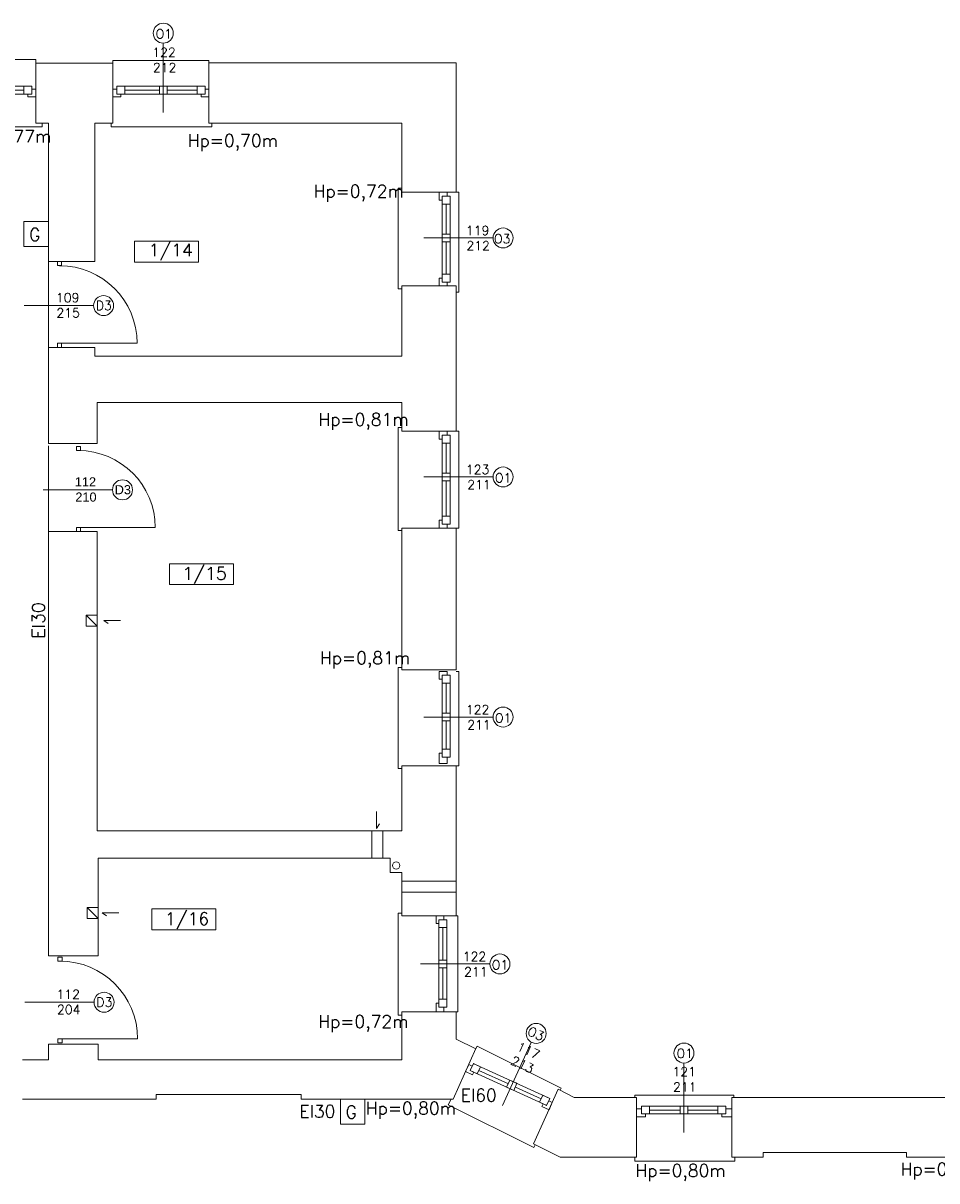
# Model space of a CAD drawing. Header units: millimetres. Extents: x -12354389001 to 271431, y -126469 to 48347.
# Tile 118 of 204: x -127894 to -126733, y -82118 to -80647. Entities that reach past the tile are written whole.
import ezdxf

# ---------------------------------------------------------------- set-up
doc = ezdxf.new("R2010")
doc.units = ezdxf.units.MM
doc.layers.get('0').update_dxf_attribs({"lineweight": 9})
for name, color, linetype, lineweight in [('ei30', 1, 'Continuous', 15), ('IS_Text_Odbiornikow_Therm', 7, 'Continuous', 5), ('LINIE PRZEKROJOWE', 7, 'Continuous', 13), ('OPISY', 255, 'Continuous', 9), ('stolarka', 252, 'Continuous', 9)]:
    doc.layers.add(name, color=color, linetype=linetype, lineweight=lineweight)
doc.styles.add('ROMANS-POTROJNY-0-8-W', font='ROMANT.SHX', dxfattribs={"width": 0.8})
doc.styles.get("Standard").update_dxf_attribs({"font": 'arial.ttf'})

# ---------------------------------------------------------------- blocks, each defined once
blk = doc.blocks.new('dfds')
at = {"color": 252, "linetype": 'Continuous', "lineweight": 13}
for p, q in [((-31887.8, 23679.7), (-31768.8, 23679.7)), ((-31768.8, 23679.7), (-31768.8, 23674.9)), ((-31670.8, 23674.9), (-31670.8, 23678.2)), ((-31670.8, 23678.2), (-31548.8, 23678.2)), ((-31548.8, 23678.2), (-31548.8, 23675.2)), ((-31888.7, 23593.9), (-31765.7, 23593.9)), ((-31765.7, 23593.9), (-31760.7, 23593.9)), ((-31760.7, 23593.9), (-31760.7, 23598.9)), ((-31673.1, 23598.9), (-31673.1, 23598.9)), ((-31673.1, 23598.9), (-31673.1, 23593.9)), ((-31673.1, 23593.9), (-31550.1, 23593.9)), ((-31550.1, 23593.9), (-31545.1, 23593.9)), ((-31545.1, 23593.9), (-31545.1, 23598.9)), ((-31303.6, 23516), (-31308.6, 23516)), ((-31308.6, 23516), (-31308.6, 23389)), ((-31303.6, 23511), (-31303.6, 23516)), ((-31234.6, 23510.9), (-31231.6, 23510.9)), ((-31231.6, 23510.9), (-31231.6, 23383.9)), ((-31783.8, 23473.8), (-31752.6, 23473.8)), ((-31783.8, 23441.9), (-31783.8, 23473.8)), ((-31752.6, 23473.8), (-31752.6, 23441.9)), ((-31752.6, 23441.9), (-31783.8, 23441.9)), ((-31752.6, 23422.9), (-31752.6, 23313.9)), ((-31308.6, 23389), (-31308.6, 23388.3)), ((-31308.6, 23388.3), (-31303.6, 23388.3)), ((-31231.6, 23383.9), (-31234.6, 23383.9)), ((-31303.6, 23212.3), (-31308.6, 23212.3)), ((-31308.6, 23212.3), (-31308.6, 23085.3)), ((-31303.6, 23207.3), (-31303.6, 23212.3)), ((-31234.6, 23207.3), (-31231.6, 23207.3)), ((-31231.6, 23207.3), (-31231.6, 23084.3)), ((-31752.6, 23188.9), (-31752.6, 23079.9)), ((-31308.6, 23085.3), (-31308.6, 23081.1)), ((-31308.6, 23081.1), (-31303.6, 23081.1)), ((-31231.6, 23084.3), (-31234.6, 23084.3)), ((-31661.2, 22966.9), (-31682.5, 22966.9)), ((-31682.5, 22966.9), (-31676.6, 22963.2)), ((-31303.6, 22907.3), (-31308.6, 22907.3)), ((-31308.6, 22907.3), (-31308.6, 22780.3)), ((-31303.6, 22904.3), (-31303.6, 22907.3)), ((-31234.6, 22902.3), (-31231.6, 22902.3)), ((-31231.6, 22902.3), (-31231.6, 22782.3)), ((-31231.6, 22782.3), (-31234.6, 22782.3)), ((-31308.6, 22780.3), (-31308.6, 22779.1)), ((-31308.6, 22779.1), (-31303.6, 22779.1)), ((-31336, 22724.2), (-31336, 22702.9)), ((-31336, 22702.9), (-31332.3, 22708.8)), ((-31663.4, 22595.6), (-31684.6, 22595.6)), ((-31684.6, 22595.6), (-31678.7, 22591.9)), ((-31303.6, 22595), (-31308.6, 22595)), ((-31308.6, 22595), (-31308.6, 22476.9)), ((-31303.6, 22598.9), (-31303.6, 22595)), ((-31235.6, 22591.9), (-31232.6, 22591.9)), ((-31232.6, 22591.9), (-31232.6, 22469.9)), ((-31308.6, 22476.9), (-31308.6, 22465.5)), ((-31308.6, 22465.5), (-31303.6, 22465.5)), ((-31232.6, 22469.9), (-31235.6, 22469.9)), ((-31209.8, 22423.1), (-31208, 22426.3)), ((-31208, 22426.3), (-31101.6, 22372.9)), ((-31101.6, 22372.9), (-31102.8, 22370.2)), ((-31381.9, 22358.9), (-31350.7, 22358.9)), ((-31381.9, 22327), (-31381.9, 22358.9)), ((-31350.7, 22358.9), (-31350.7, 22327)), ((-31241.3, 22358.9), (-31245, 22351.8)), ((-31007.8, 22361.1), (-31007.8, 22364.1)), ((-31007.8, 22364.1), (-30882.2, 22364.1)), ((-30882.2, 22364.1), (-30882.2, 22361.1)), ((-31245, 22351.8), (-31136.1, 22297.5)), ((-31350.7, 22327), (-31381.9, 22327)), ((-31136.1, 22297.5), (-31134.3, 22301)), ((-31136.1, 22297.5), (-31136.1, 22297.5)), ((-31007.8, 22285.1), (-31007.8, 22285.1)), ((-31007.8, 22285.1), (-31007.8, 22280.1)), ((-30880.8, 22280.1), (-30880.8, 22285.1)), ((-31007.8, 22280.1), (-30885.8, 22280.1)), ((-30885.8, 22280.1), (-30880.8, 22280.1))]:
    blk.add_line(p, q, dxfattribs=at)
at = {"layer": 'LINIE PRZEKROJOWE', "color": 252, "linetype": 'Continuous', "lineweight": 13}
for p, q in [((-31768.8, 23598.9), (-31768.8, 23674.9)), ((-31690.8, 23674.9), (-31768.8, 23674.9)), ((-31702.8, 23674.9), (-31670.8, 23674.9)), ((-31670.8, 23598.9), (-31670.8, 23674.9)), ((-31548.8, 23675.2), (-31310.6, 23675.2)), ((-31548.8, 23598.9), (-31548.8, 23675.2)), ((-31310.6, 23675.2), (-31234.6, 23675.2)), ((-31234.6, 23675.2), (-31234.6, 23510.9)), ((-31768.8, 23598.9), (-31752.6, 23598.9)), ((-31752.6, 23598.9), (-31752.6, 23422.9)), ((-31693.6, 23422.9), (-31693.6, 23598.9)), ((-31693.6, 23598.9), (-31670.8, 23598.9)), ((-31670.8, 23598.9), (-31670.8, 23598.9)), ((-31548.8, 23598.9), (-31303.6, 23598.9)), ((-31303.6, 23598.9), (-31303.6, 23510.9)), ((-31693.6, 23554.9), (-31693.6, 23504.4)), ((-31234.6, 23510.9), (-31303.6, 23511)), ((-31752.6, 23422.9), (-31693.6, 23422.9)), ((-31234.6, 23391.9), (-31303.6, 23391.9)), ((-31303.6, 23391.9), (-31303.6, 23359.3)), ((-31234.6, 23391.9), (-31234.6, 23207.3)), ((-31303.6, 23359.3), (-31303.6, 23302.9)), ((-31752.6, 23313.9), (-31693.6, 23313.9)), ((-31752.6, 23313.9), (-31752.6, 23191.9)), ((-31693.6, 23302.9), (-31693.6, 23313.9)), ((-31303.6, 23302.9), (-31693.6, 23302.9)), ((-31690.6, 23191.9), (-31690.6, 23243.9)), ((-31303.6, 23243.9), (-31690.6, 23243.9)), ((-31303.6, 23243.9), (-31303.6, 23207.3)), ((-31303.6, 23243.9), (-31303.6, 23243.9)), ((-31303.6, 23207.3), (-31234.6, 23207.3)), ((-31752.6, 23191.9), (-31690.6, 23191.9)), ((-31752.6, 23079.9), (-31690.6, 23079.9)), ((-31752.6, 23079.9), (-31752.6, 22540.9)), ((-31690.6, 22866.9), (-31690.6, 23079.9)), ((-31303.6, 22904.3), (-31303.6, 23084.3)), ((-31303.6, 23084.3), (-31234.6, 23084.3)), ((-31303.6, 23084.3), (-31303.6, 22904.3)), ((-31234.6, 23084.3), (-31234.6, 22904.3)), ((-31690.6, 22973.8), (-31704.6, 22973.8)), ((-31704.6, 22973.8), (-31704.6, 22959.8)), ((-31704.6, 22973.8), (-31690.6, 22959.8)), ((-31704.6, 22959.8), (-31690.6, 22959.8)), ((-31303.6, 22904.3), (-31234.6, 22904.3)), ((-31690.6, 22866.9), (-31690.6, 22699.9)), ((-31303.6, 22782.3), (-31234.6, 22782.3)), ((-31303.6, 22699.9), (-31303.6, 22782.3)), ((-31234.6, 22782.3), (-31234.6, 22591.9)), ((-31690.6, 22699.9), (-31303.6, 22699.9)), ((-31341.9, 22699.9), (-31341.9, 22664.9)), ((-31327.9, 22699.9), (-31327.9, 22664.9)), ((-31318.6, 22664.9), (-31689.6, 22664.9)), ((-31689.6, 22664.9), (-31689.6, 22540.9)), ((-31318.6, 22664.9), (-31318.6, 22664.9)), ((-31318.6, 22664.9), (-31318.6, 22646.9)), ((-31318.6, 22646.9), (-31303.6, 22646.9)), ((-31303.6, 22591.9), (-31303.6, 22646.9)), ((-31303.6, 22635.7), (-31234.6, 22635.7)), ((-31303.6, 22621.7), (-31234.6, 22621.7)), ((-31689.6, 22602.5), (-31703.6, 22602.5)), ((-31703.6, 22602.5), (-31703.6, 22588.5)), ((-31703.6, 22602.5), (-31689.6, 22588.5)), ((-31303.6, 22591.9), (-31234.6, 22591.9)), ((-31703.6, 22588.5), (-31689.6, 22588.5)), ((-31752.6, 22540.9), (-31689.6, 22540.9)), ((-31303.6, 22408.9), (-31303.6, 22469.9)), ((-31303.6, 22469.9), (-31234.6, 22469.9)), ((-31234.6, 22469.9), (-31234.6, 22435.2)), ((-31752.6, 22428.9), (-31689.6, 22428.9)), ((-31752.6, 22428.9), (-31752.6, 22408.9)), ((-31689.6, 22428.9), (-31689.6, 22428.9)), ((-31689.6, 22428.9), (-31689.6, 22408.9)), ((-31210, 22422.8), (-31234.6, 22435.2)), ((-31238.8, 22358.9), (-31209.8, 22423.1)), ((-31785.8, 22408.9), (-31752.6, 22408.9)), ((-31689.6, 22408.9), (-31303.6, 22408.9)), ((-31136.7, 22302.1), (-31105.3, 22371.4)), ((-31136.7, 22302.1), (-31105.3, 22371.4)), ((-31084.7, 22361.1), (-31105.3, 22371.4)), ((-31615.8, 22358.9), (-31785.8, 22358.9)), ((-31548.8, 22364.9), (-31615.8, 22364.9)), ((-31615.8, 22364.9), (-31615.8, 22358.9)), ((-31511.8, 22364.9), (-31548.8, 22364.9)), ((-31548.8, 22364.9), (-31548.8, 22364.9)), ((-31431.8, 22364.9), (-31511.8, 22364.9)), ((-31511.8, 22364.9), (-31511.8, 22364.9)), ((-31431.8, 22358.9), (-31431.8, 22364.9)), ((-31238.7, 22358.9), (-31431.8, 22358.9)), ((-31005.8, 22361.1), (-31084.7, 22361.1)), ((-31005.8, 22285.1), (-31005.8, 22361.1)), ((-30884.8, 22285.1), (-30884.8, 22361.1)), ((-30610.3, 22361.1), (-30884.8, 22361.1)), ((-31102.7, 22285.1), (-31136.7, 22302.1)), ((-31005.8, 22285.1), (-31102.7, 22285.1)), ((-30844.8, 22285.1), (-30884.8, 22285.1)), ((-30844.8, 22285.1), (-30849.8, 22285.1)), ((-30662.8, 22291.1), (-30844.8, 22291.1)), ((-30844.8, 22291.1), (-30844.8, 22285.1)), ((-30662.8, 22291.1), (-30844.8, 22291.1)), ((-30844.8, 22291.1), (-30844.8, 22285.1)), ((-30662.8, 22285.1), (-30662.8, 22291.1)), ((-30662.8, 22285.1), (-30662.8, 22291.1)), ((-30610.3, 22285.1), (-30662.8, 22285.1)), ((-30610.3, 22285.1), (-30662.8, 22285.1))]:
    blk.add_line(p, q, dxfattribs=at)
blk.add_circle((-31311, 22655.7), 4.77, dxfattribs=at)
at = {"layer": 'OPISY', "color": 252, "linetype": 'Continuous', "lineweight": 13}
for p, q in [((-31606.8, 23700.4), (-31606.8, 23612.3)), ((-31643.2, 23422.3), (-31643.2, 23448.9)), ((-31643.2, 23448.9), (-31562.1, 23448.9)), ((-31562.1, 23448.9), (-31562.1, 23422.3)), ((-31187.9, 23452.9), (-31276, 23452.9)), ((-31562.1, 23422.3), (-31643.2, 23422.3)), ((-31695.3, 23367), (-31783.4, 23367)), ((-31187.9, 23149.3), (-31276, 23149.3)), ((-31671.3, 23133), (-31759.4, 23133)), ((-31598.8, 23012.5), (-31598.8, 23039.1)), ((-31598.8, 23039.1), (-31517.6, 23039.1)), ((-31517.6, 23039.1), (-31517.6, 23012.5)), ((-31517.6, 23012.5), (-31598.8, 23012.5)), ((-31187.9, 22844.3), (-31276, 22844.3)), ((-31621.4, 22573.9), (-31621.4, 22600.5)), ((-31621.4, 22600.5), (-31540.2, 22600.5)), ((-31540.2, 22600.5), (-31540.2, 22573.9)), ((-31540.2, 22573.9), (-31621.4, 22573.9)), ((-31191.9, 22530.6), (-31280, 22530.6)), ((-31694.7, 22482), (-31782.8, 22482)), ((-31139.4, 22430.9), (-31176, 22350.7)), ((-30945.4, 22404.8), (-30945.4, 22316.7))]:
    blk.add_line(p, q, dxfattribs=at)
for centre in [(-31606.8, 23713.1), (-31175.2, 23452.9), (-31682.6, 23367), (-31175.2, 23149.3), (-31658.6, 23133), (-31175.2, 22844.3), (-31179.2, 22530.6), (-31682, 22482), (-31133.2, 22442.4), (-30945.4, 22417.5)]:
    blk.add_circle(centre, 12.7, dxfattribs=at)
at = {"layer": 'stolarka', "color": 252, "linetype": 'Continuous', "lineweight": 13}
for p, q in [((-31773.8, 23645.7), (-31872.8, 23645.7)), ((-31773.8, 23635.7), (-31872.8, 23635.7)), ((-31783.8, 23640.7), (-31818.8, 23640.7)), ((-31773.8, 23645.7), (-31783.8, 23645.7)), ((-31783.8, 23645.7), (-31783.8, 23635.7)), ((-31783.8, 23635.7), (-31773.8, 23635.7)), ((-31778.8, 23635.7), (-31778.8, 23632)), ((-31773.8, 23635.7), (-31773.8, 23645.7)), ((-31768.8, 23642), (-31773.8, 23642)), ((-31768.8, 23632), (-31768.8, 23642)), ((-31665.8, 23642), (-31670.8, 23642)), ((-31670.8, 23642), (-31670.8, 23632)), ((-31655.8, 23645.7), (-31665.8, 23645.7)), ((-31665.8, 23645.7), (-31665.8, 23635.7)), ((-31665.8, 23635.7), (-31655.8, 23635.7)), ((-31660.8, 23632), (-31660.8, 23635.7)), ((-31655.8, 23635.7), (-31655.8, 23645.7)), ((-31560.8, 23645.7), (-31655.8, 23645.7)), ((-31611.8, 23640.7), (-31655.8, 23640.7)), ((-31560.8, 23635.7), (-31655.8, 23635.7)), ((-31601.8, 23645.7), (-31611.8, 23645.7)), ((-31611.8, 23645.7), (-31611.8, 23635.7)), ((-31611.8, 23635.7), (-31601.8, 23635.7)), ((-31601.8, 23635.7), (-31601.8, 23645.7)), ((-31563.8, 23640.7), (-31601.8, 23640.7)), ((-31553.8, 23645.7), (-31563.8, 23645.7)), ((-31563.8, 23645.7), (-31563.8, 23635.7)), ((-31563.8, 23635.7), (-31553.8, 23635.7)), ((-31558.8, 23635.7), (-31558.8, 23632)), ((-31553.8, 23635.7), (-31553.8, 23645.7)), ((-31548.8, 23642), (-31553.8, 23642)), ((-31548.8, 23632), (-31548.8, 23642)), ((-31778.8, 23632), (-31768.8, 23632)), ((-31670.8, 23632), (-31660.8, 23632)), ((-31558.8, 23632), (-31548.8, 23632)), ((-31256.3, 23500.9), (-31256.3, 23510.9)), ((-31256.3, 23510.9), (-31246.3, 23510.9)), ((-31252.6, 23505.9), (-31252.6, 23401.9)), ((-31252.6, 23495.9), (-31252.6, 23505.9)), ((-31252.6, 23505.9), (-31242.6, 23505.9)), ((-31246.3, 23510.9), (-31246.3, 23505.9)), ((-31242.6, 23505.9), (-31242.6, 23401.9)), ((-31242.6, 23505.9), (-31242.6, 23495.9)), ((-31252.6, 23500.9), (-31256.3, 23500.9)), ((-31242.6, 23495.9), (-31252.6, 23495.9)), ((-31247.6, 23495.9), (-31247.6, 23457.9)), ((-31252.6, 23447.9), (-31252.6, 23457.9)), ((-31252.6, 23457.9), (-31242.6, 23457.9)), ((-31242.6, 23457.9), (-31242.6, 23447.9)), ((-31242.6, 23447.9), (-31252.6, 23447.9)), ((-31247.6, 23447.9), (-31247.6, 23406.9)), ((-31256.3, 23391.9), (-31256.3, 23401.9)), ((-31256.3, 23401.9), (-31252.6, 23401.9)), ((-31252.6, 23396.9), (-31252.6, 23406.9)), ((-31252.6, 23406.9), (-31242.6, 23406.9)), ((-31242.6, 23406.9), (-31242.6, 23396.9)), ((-31246.3, 23391.9), (-31256.3, 23391.9)), ((-31242.6, 23396.9), (-31252.6, 23396.9)), ((-31246.3, 23396.9), (-31246.3, 23391.9)), ((-31256.3, 23197.3), (-31256.3, 23207.3)), ((-31256.3, 23207.3), (-31246.3, 23207.3)), ((-31252.6, 23197.3), (-31256.3, 23197.3)), ((-31252.6, 23202.3), (-31252.6, 23098.3)), ((-31252.6, 23192.3), (-31252.6, 23202.3)), ((-31252.6, 23202.3), (-31242.6, 23202.3)), ((-31246.3, 23207.3), (-31246.3, 23202.3)), ((-31242.6, 23202.3), (-31242.6, 23098.3)), ((-31242.6, 23202.3), (-31242.6, 23192.3)), ((-31242.6, 23192.3), (-31252.6, 23192.3)), ((-31247.6, 23192.3), (-31247.6, 23154.3)), ((-31252.6, 23144.3), (-31252.6, 23154.3)), ((-31252.6, 23154.3), (-31242.6, 23154.3)), ((-31242.6, 23154.3), (-31242.6, 23144.3)), ((-31242.6, 23144.3), (-31252.6, 23144.3)), ((-31247.6, 23144.3), (-31247.6, 23099.3)), ((-31256.3, 23084.3), (-31256.3, 23094.3)), ((-31256.3, 23094.3), (-31252.6, 23094.3)), ((-31252.6, 23089.3), (-31252.6, 23099.3)), ((-31252.6, 23099.3), (-31242.6, 23099.3)), ((-31242.6, 23099.3), (-31242.6, 23089.3)), ((-31246.3, 23084.3), (-31256.3, 23084.3)), ((-31242.6, 23089.3), (-31252.6, 23089.3)), ((-31246.3, 23089.3), (-31246.3, 23084.3)), ((-31256.3, 22892.3), (-31256.3, 22902.3)), ((-31256.3, 22902.3), (-31246.3, 22902.3)), ((-31246.3, 22902.3), (-31246.3, 22897.3)), ((-31252.6, 22892.3), (-31256.3, 22892.3)), ((-31252.6, 22897.3), (-31252.6, 22793.3)), ((-31252.6, 22887.3), (-31252.6, 22897.3)), ((-31252.6, 22897.3), (-31242.6, 22897.3)), ((-31242.6, 22887.3), (-31252.6, 22887.3)), ((-31247.6, 22887.3), (-31247.6, 22849.3)), ((-31242.6, 22897.3), (-31242.6, 22793.3)), ((-31242.6, 22897.3), (-31242.6, 22887.3)), ((-31252.6, 22839.3), (-31252.6, 22849.3)), ((-31252.6, 22849.3), (-31242.6, 22849.3)), ((-31242.6, 22849.3), (-31242.6, 22839.3)), ((-31242.6, 22839.3), (-31252.6, 22839.3)), ((-31247.6, 22839.3), (-31247.6, 22803.3)), ((-31256.3, 22785.3), (-31256.3, 22798.3)), ((-31256.3, 22798.3), (-31252.6, 22798.3)), ((-31252.6, 22793.3), (-31252.6, 22803.3)), ((-31252.6, 22803.3), (-31242.6, 22803.3)), ((-31242.6, 22803.3), (-31242.6, 22793.3)), ((-31246.3, 22785.3), (-31256.3, 22785.3)), ((-31242.6, 22793.3), (-31252.6, 22793.3)), ((-31246.3, 22793.3), (-31246.3, 22785.3)), ((-31260.3, 22581.9), (-31260.3, 22591.9)), ((-31260.3, 22591.9), (-31250.3, 22591.9)), ((-31250.3, 22591.9), (-31250.3, 22586.9)), ((-31256.6, 22581.9), (-31260.3, 22581.9)), ((-31256.6, 22576.9), (-31256.6, 22586.9)), ((-31256.6, 22586.9), (-31246.6, 22586.9)), ((-31256.6, 22579.9), (-31256.6, 22475.9)), ((-31246.6, 22576.9), (-31256.6, 22576.9)), ((-31251.6, 22576.9), (-31251.6, 22535.6)), ((-31246.6, 22586.9), (-31246.6, 22482.9)), ((-31246.6, 22586.9), (-31246.6, 22576.9)), ((-31256.6, 22525.6), (-31256.6, 22535.6)), ((-31256.6, 22535.6), (-31246.6, 22535.6)), ((-31246.6, 22535.6), (-31246.6, 22525.6)), ((-31246.6, 22525.6), (-31256.6, 22525.6)), ((-31251.6, 22525.6), (-31251.6, 22485.9)), ((-31260.3, 22469.9), (-31260.3, 22480.9)), ((-31260.3, 22480.9), (-31256.6, 22480.9)), ((-31256.6, 22475.9), (-31256.6, 22485.9)), ((-31256.6, 22485.9), (-31246.6, 22485.9)), ((-31246.6, 22475.9), (-31256.6, 22475.9)), ((-31250.3, 22475.9), (-31250.3, 22469.9)), ((-31246.6, 22485.9), (-31246.6, 22475.9)), ((-31250.3, 22469.9), (-31260.3, 22469.9)), ((-31223, 22393.9), (-31218.9, 22403)), ((-31218.9, 22403), (-31214.3, 22400.9)), ((-31217, 22395.1), (-31212.8, 22404.2)), ((-31213.1, 22404.3), (-31115.7, 22359.9)), ((-31212.8, 22404.2), (-31203.7, 22400.1)), ((-31203.7, 22400.1), (-31207.9, 22391)), ((-31213.9, 22389.7), (-31223, 22393.9)), ((-31217, 22395.1), (-31119.6, 22350.7)), ((-31207.9, 22391), (-31217, 22395.1)), ((-31212.4, 22393), (-31213.9, 22389.7)), ((-31205.8, 22395.5), (-31168.5, 22378.5)), ((-31170.8, 22374.1), (-31166.7, 22383.2)), ((-31161.7, 22369.9), (-31170.8, 22374.1)), ((-31166.7, 22383.2), (-31157.6, 22379)), ((-31157.6, 22379), (-31161.7, 22369.9)), ((-31159.4, 22374.3), (-31126.7, 22359.4)), ((-31129, 22355), (-31124.8, 22364.1)), ((-31119.9, 22350.8), (-31129, 22355)), ((-31124.8, 22364.1), (-31115.7, 22359.9)), ((-31115.7, 22359.9), (-31119.9, 22350.8)), ((-31117.2, 22356.6), (-31112.7, 22354.5)), ((-31112.7, 22354.5), (-31116.8, 22345.4)), ((-31125.9, 22349.6), (-31124.4, 22352.9)), ((-31116.8, 22345.4), (-31125.9, 22349.6)), ((-31005.8, 22336.4), (-31005.8, 22346.4)), ((-31005.8, 22346.4), (-30999.4, 22346.4)), ((-30999.4, 22350.1), (-30989.4, 22350.1)), ((-30999.4, 22340.1), (-30999.4, 22350.1)), ((-30999.4, 22340.1), (-30893.4, 22340.1)), ((-30989.4, 22340.1), (-30999.4, 22340.1)), ((-30998.4, 22350.1), (-30894.4, 22350.1)), ((-30994.4, 22340.1), (-30994.4, 22336.4)), ((-30989.4, 22350.1), (-30989.4, 22340.1)), ((-30989.4, 22345.1), (-30950.4, 22345.1)), ((-30950.4, 22350.1), (-30940.4, 22350.1)), ((-30950.4, 22340.1), (-30950.4, 22350.1)), ((-30940.4, 22340.1), (-30950.4, 22340.1)), ((-30940.4, 22350.1), (-30940.4, 22340.1)), ((-30940.4, 22345.1), (-30902.4, 22345.1)), ((-30902.4, 22350.1), (-30892.4, 22350.1)), ((-30902.4, 22340.1), (-30902.4, 22350.1)), ((-30892.4, 22340.1), (-30902.4, 22340.1)), ((-30897.4, 22336.4), (-30897.4, 22340.1)), ((-30892.4, 22350.1), (-30892.4, 22340.1)), ((-30892.4, 22346.4), (-30884.8, 22346.4)), ((-30884.8, 22346.4), (-30884.8, 22336.4)), ((-30994.4, 22336.4), (-31005.8, 22336.4)), ((-30884.8, 22336.4), (-30897.4, 22336.4))]:
    blk.add_line(p, q, dxfattribs=at)
at = {"layer": 'stolarka', "color": 252, "linetype": 'Continuous', "lineweight": 13, "transparency": 33554684}
for p, q in [((-31741.2, 23417.8), (-31741.2, 23422.9)), ((-31741.2, 23422.9), (-31736, 23422.9)), ((-31736, 23417.8), (-31741.2, 23417.8)), ((-31736, 23422.9), (-31736, 23417.8)), ((-31741.2, 23313.9), (-31741.2, 23319.1)), ((-31741.2, 23319.1), (-31736, 23319.1)), ((-31736, 23313.9), (-31741.2, 23313.9)), ((-31738.6, 23319.1), (-31640, 23319.1)), ((-31736, 23319.1), (-31736, 23313.9)), ((-31717.2, 23182.8), (-31717.2, 23187.9)), ((-31717.2, 23187.9), (-31712.1, 23187.9)), ((-31712.1, 23182.8), (-31717.2, 23182.8)), ((-31712.1, 23187.9), (-31712.1, 23182.8)), ((-31717.2, 23079.9), (-31717.2, 23085.1)), ((-31717.2, 23085.1), (-31712.1, 23085.1)), ((-31712.1, 23079.9), (-31717.2, 23079.9)), ((-31714.7, 23085.1), (-31617, 23085.1)), ((-31712.1, 23085.1), (-31712.1, 23079.9)), ((-31740.6, 22534.2), (-31740.6, 22539.4)), ((-31740.6, 22539.4), (-31735.4, 22539.4)), ((-31735.4, 22534.2), (-31740.6, 22534.2)), ((-31735.4, 22539.4), (-31735.4, 22534.2)), ((-31740.6, 22430.4), (-31740.6, 22435.6)), ((-31740.6, 22435.6), (-31735.4, 22435.6)), ((-31735.4, 22430.4), (-31740.6, 22430.4)), ((-31738, 22435.6), (-31639.4, 22435.6)), ((-31735.4, 22435.6), (-31735.4, 22430.4))]:
    blk.add_line(p, q, dxfattribs=at)
for centre, radius in [((-31738.6, 23319.1), 98.6), ((-31714.7, 23085.1), 97.7), ((-31738, 22435.6), 98.6)]:
    blk.add_arc(centre, radius, 0, 90, dxfattribs=at)
at = {"layer": 'ei30', "color": 252, "linetype": 'Continuous', "lineweight": 13, "style": 'ROMANS-POTROJNY-0-8-W'}
for s, p in [('G', (-31777.2, 23449.3)), ('EI60', (-31229.1, 22355.8)), ('EI30', (-31434, 22335.4)), ('G', (-31375.3, 22334.4))]:
    blk.add_text(s, height=16, dxfattribs=at).set_placement(p)
blk.add_text('EI30', height=16, rotation=90, dxfattribs=at).set_placement((-31757.4, 22944.1))
at = {"layer": 'OPISY', "color": 252, "linetype": 'Continuous', "lineweight": 13, "style": 'ROMANS-POTROJNY-0-8-W'}
for s, height, p in [('O1', 11.57, (-31616.4, 23706.4)), ('O3', 11.57, (-31186.7, 23446.1)), ('1/14', 16, (-31625.5, 23429.6)), ('D3', 11.57, (-31692.5, 23361.3)), ('O1', 11.57, (-31185.5, 23142.4)), ('1/15', 16, (-31582.5, 23018.8)), ('O1', 11.57, (-31185.5, 22837.4)), ('1/16', 16, (-31604.8, 22580.1)), ('O1', 11.57, (-31189.5, 22523.7)), ('D3', 11.57, (-31691.8, 22476.3)), ('O1', 11.57, (-30954.9, 22411.2))]:
    blk.add_text(s, height=height, dxfattribs=at).set_placement(p)
at = {"layer": 'OPISY', "color": 252, "linetype": 'Continuous', "lineweight": 13, "ltscale": 0.15, "style": 'ROMANS-POTROJNY-0-8-W'}
for s, p in [('Hp=0,77m', (-31863.7, 23574)), ('Hp=0,70m', (-31575.8, 23568.7)), ('Hp=0,72m', (-31415.9, 23504.2)), ('Hp=0,81m', (-31409.8, 23214.4)), ('Hp=0,81m', (-31407.8, 22911.5)), ('Hp=0,72m', (-31410, 22449.5)), ('Hp=0,80m', (-31349.6, 22339.4)), ('Hp=0,80m', (-31007.1, 22260.1)), ('Hp=0,79m', (-30670.4, 22262))]:
    blk.add_text(s, height=16, dxfattribs=at).set_placement(p)
at = {"layer": 'OPISY', "color": 252, "linetype": 'Continuous', "lineweight": 13}
blk.add_text('D3', height=11.57, dxfattribs=at).set_placement((-31668.5, 23127.3))
at = {"layer": 'OPISY', "color": 252, "linetype": 'Continuous', "lineweight": 13, "style": 'ROMANS-POTROJNY-0-8-W'}
blk.add_text('O3', height=11.57, rotation=335.4726, dxfattribs=at).set_placement((-31145.5, 22441.1))
at = {"layer": 'stolarka', "color": 252, "linetype": 'Continuous', "lineweight": 13, "style": 'ROMANS-POTROJNY-0-8-W'}
for s, p in [('122 ', (-31620.7, 23682.9)), ('212', (-31620, 23663.5)), ('119', (-31222.4, 23456.6)), ('212', (-31221.7, 23437.3)), ('109', (-31743.1, 23371.3)), ('215', (-31742.5, 23352)), ('123', (-31222.4, 23153)), ('211', (-31220.7, 23133.6)), ('122', (-31222.4, 22848)), ('211', (-31220.7, 22828.6)), ('122', (-31226.4, 22534.3)), ('211', (-31224.7, 22514.9)), ('112', (-31742.4, 22486.3)), ('204', (-31741.8, 22467)), ('121', (-30960, 22387.9)), ('211', (-30959.3, 22368.6))]:
    blk.add_text(s, height=11.57, dxfattribs=at).set_placement(p)
at = {"layer": 'stolarka', "color": 252, "linetype": 'Continuous', "lineweight": 13}
for s, p in [('112', (-31719.1, 23137.3)), ('210', (-31718.5, 23118))]:
    blk.add_text(s, height=11.57, dxfattribs=at).set_placement(p)
at = {"layer": 'stolarka', "color": 252, "linetype": 'Continuous', "lineweight": 13, "style": 'ROMANS-POTROJNY-0-8-W'}
for s, p in [('117', (-31159, 22421.5)), ('213', (-31166.5, 22403.7))]:
    blk.add_text(s, height=11.57, rotation=335.4726, dxfattribs=at).set_placement(p)

msp = doc.modelspace()

# ---------------------------------------------------------------- block references
at = {"layer": 'IS_Text_Odbiornikow_Therm', "color": 7, "ltscale": 0.5}
msp.add_blockref('dfds', (-96109.164, -104372.956), dxfattribs=at)

doc.saveas('drawing.dxf')
